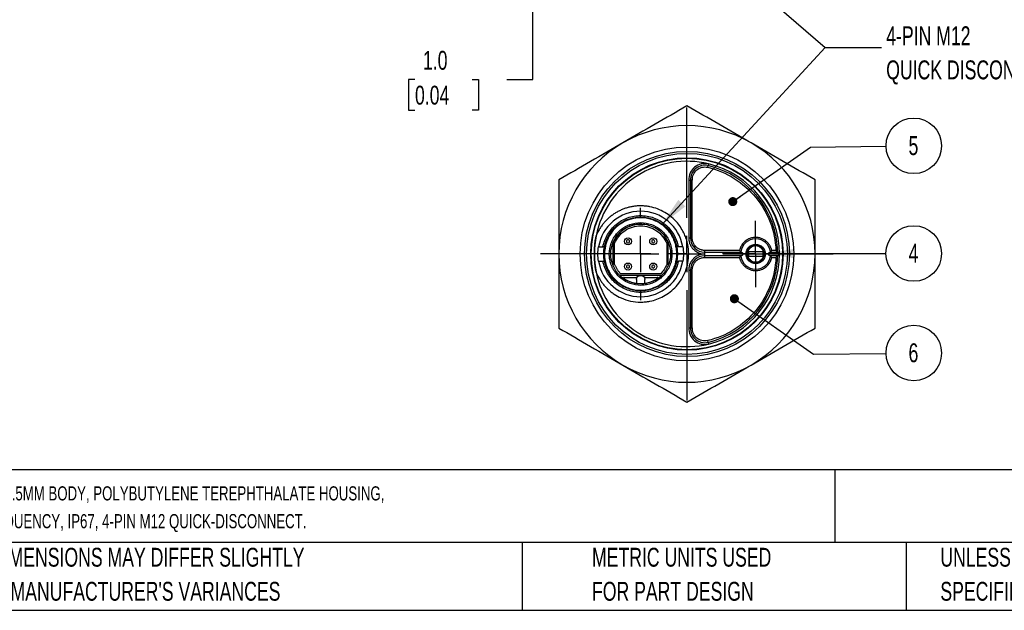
# Model space of a CAD drawing. Header units: millimetres. Extents: x 8 to 341, y 8 to 262.
# Tile 2 of 5: x 80 to 218, y 8 to 91. Entities that reach past the tile are written whole.
import ezdxf

# ---------------------------------------------------------------- set-up
doc = ezdxf.new("R2010")
doc.units = ezdxf.units.MM
doc.header["$LTSCALE"] = 1.25
doc.linetypes.add('CENTERX2', pattern=[20.32, 12.7, -2.54, 2.54, -2.54])
doc.layers.add('CENTER', color=40, linetype='CENTERX2')
doc.layers.add('DIMENSIONS', color=140, linetype='Continuous', lineweight=25)
doc.layers.add('TEXT', color=140, linetype='Continuous', lineweight=25)
doc.styles.add('SLDTEXTSTYLE0', font='TXT', dxfattribs={"width": 0.7})
doc.dimstyles.new('SLDDIMSTYLE0', dxfattribs={"dimtxt": 2.69751, "dimasz": 4.1275, "dimexe": 0, "dimexo": 0.0625, "dimgap": 0.674377, "dimtad": 0, "dimtih": 1, "dimtoh": 1, "dimrnd": 1e-09, "dimzin": 4, "dimdsep": 46, "dimtxsty": 'SLDTEXTSTYLE0', "dimsah": 1, "dimcen": 0.09, "dimadec": 0, "dimazin": 1, "dimtfac": 1, "dimtmove": 0, "dimatfit": 0, "dimfxl": 0, "dimfrac": 2, "dimtolj": 1, "dimtzin": 12, "dimarcsym": 0})
doc.dimstyles.new('SLDDIMSTYLE3', dxfattribs={"dimtxt": 0.18, "dimasz": 4.1275, "dimexe": 0, "dimexo": 0.0625, "dimgap": 0, "dimtad": 0, "dimtih": 1, "dimtoh": 1, "dimdec": 0, "dimrnd": 1e-09, "dimzin": 0, "dimdsep": 46, "dimtxsty": 'Standard', "dimsah": 1, "dimcen": 0.09, "dimadec": 0, "dimazin": 0, "dimtfac": 4.1275, "dimtdec": 0, "dimtofl": 0, "dimtmove": 0, "dimatfit": 3, "dimfxl": 0, "dimfrac": 2, "dimtolj": 1, "dimtzin": 0, "dimarcsym": 0})

# ---------------------------------------------------------------- blocks, each defined once
blk = doc.blocks.new('SW_NOTE_0_1')
at = {"layer": 'TEXT', "color": 0, "char_height": 1.98438, "attachment_point": 1, "style": 'SLDTEXTSTYLE0'}
for s, insert in [('BALLUFF CAPACITIVE PROXIMITY SENSOR, TUBULAR, 30MM DIAMETER X 78.5MM BODY, POLYBUTYLENE TEREPHTHALATE HOUSING,', (0, 2.56)), ('PNP, N.O., 25MM SENSING DISTANCE, NON-FLUSH, 100 HZ SWITCHING FREQUENCY, IP67, 4-PIN M12 QUICK-DISCONNECT.', (0, -1.34))]:
    blk.add_mtext(s, dxfattribs=dict(at, insert=insert))
blk = doc.blocks.new('SW_NOTE_0_3')
at = {"layer": 'TEXT', "color": 0, "char_height": 2.6458, "attachment_point": 1, "style": 'SLDTEXTSTYLE0'}
for s, insert in [('UNLESS OTHERWISE', (0, 3.41)), ('SPECIFIED UNITS ARE:', (0, -1.37))]:
    blk.add_mtext(s, dxfattribs=dict(at, insert=insert))
blk = doc.blocks.new('SW_NOTE_0_4')
at = {"layer": 'TEXT', "color": 0, "char_height": 2.6458, "attachment_point": 1, "style": 'SLDTEXTSTYLE0'}
for s, insert in [('PART DIMENSIONS MAY DIFFER SLIGHTLY', (0, 3.41)), ("DUE TO MANUFACTURER'S VARIANCES", (0, -1.37))]:
    blk.add_mtext(s, dxfattribs=dict(at, insert=insert))
blk = doc.blocks.new('SW_NOTE_0_7')
at = {"layer": 'TEXT', "color": 0, "char_height": 2.6458, "attachment_point": 1, "style": 'SLDTEXTSTYLE0'}
for s, insert in [('METRIC UNITS USED', (0, 3.41)), ('FOR PART DESIGN', (0, -1.37))]:
    blk.add_mtext(s, dxfattribs=dict(at, insert=insert))
blk = doc.blocks.new('_D_3')
at = {"layer": 'DIMENSIONS'}
for p, q in [((152.27, 100.61), (152.27, 108.54)), ((160.55, 100.61), (148.3, 100.61)), ((160.77, 99.61), (148.3, 99.61)), ((152.27, 82.39), (152.27, 99.61)), ((135.74, 82.39), (134.84, 82.39)), ((134.84, 82.39), (134.84, 78.11)), ((143.76, 82.39), (144.66, 82.39)), ((144.66, 82.39), (144.66, 78.11)), ((148.62, 82.39), (152.27, 82.39)), ((134.84, 78.11), (135.74, 78.11)), ((144.66, 78.11), (143.76, 78.11))]:
    blk.add_line(p, q, dxfattribs=at)
for points in [[(152.27, 100.61), (152.9, 104.73), (151.63, 104.73)], [(152.27, 99.61), (151.63, 95.48), (152.9, 95.48)]]:
    blk.add_solid(points, dxfattribs=at)
at = {"layer": 'DIMENSIONS', "char_height": 2.646, "attachment_point": 1, "style": 'SLDTEXTSTYLE0'}
for s, insert in [('1.0', (136.86, 86.41)), ('0.04', (135.74, 81.52))]:
    blk.add_mtext(s, dxfattribs=dict(at, insert=insert))
blk = doc.blocks.new('SW_NOTE_0_11')
at = {"layer": 'TEXT', "color": 0, "attachment_point": 1, "style": 'SLDTEXTSTYLE0'}
for s, insert, char_height in [('4-PIN M12', (0.66, 2.94), 2.646), ('QUICK DISCONNECT', (0.66, -1.84), 2.6458)]:
    blk.add_mtext(s, dxfattribs=dict(at, insert=insert, char_height=char_height))
blk = doc.blocks.new('SW_NOTE_0_12')
at = {"layer": 'TEXT', "color": 0, "attachment_point": 1, "style": 'SLDTEXTSTYLE0'}
for s, insert, char_height in [('4-PIN M12', (0.65, 2.95), 2.646), ('QUICK DISCONNECT', (0.65, -1.83), 2.6458)]:
    blk.add_mtext(s, dxfattribs=dict(at, insert=insert, char_height=char_height))
blk = doc.blocks.new('SW_NOTE_0_13')
at = {"layer": 'TEXT', "color": 0}
blk.add_circle((1.12, 2.05), 3.9, dxfattribs=at)
at = {"layer": 'TEXT', "color": 0, "insert": (1.07, 3.41), "char_height": 2.65, "attachment_point": 2, "style": 'SLDTEXTSTYLE0'}
blk.add_mtext('5', dxfattribs=at)
blk = doc.blocks.new('SW_NOTE_0_14')
at = {"layer": 'TEXT', "color": 0}
blk.add_circle((3.9, 0), 3.9, dxfattribs=at)
at = {"layer": 'TEXT', "color": 0, "insert": (3.86, 1.37), "char_height": 2.65, "attachment_point": 2, "style": 'SLDTEXTSTYLE0'}
blk.add_mtext('4', dxfattribs=at)
blk = doc.blocks.new('SW_NOTE_0_15')
at = {"layer": 'TEXT', "color": 0}
blk.add_circle((1.12, 2.05), 3.9, dxfattribs=at)
at = {"layer": 'TEXT', "color": 0, "insert": (1.07, 3.41), "char_height": 2.65, "attachment_point": 2, "style": 'SLDTEXTSTYLE0'}
blk.add_mtext('6', dxfattribs=at)
blk = doc.blocks.new('SW_CENTERMARKSYMBOL_1')
at = {"layer": 'CENTER', "color": 0}
for p, q in [((0, 5.08), (0, 20.54)), ((0, 0), (0, 2.54)), ((-5.08, 0), (-20.54, 0)), ((0, 0), (-2.54, 0)), ((0, 0), (0, -2.54)), ((0, 0), (2.54, 0)), ((5.08, 0), (20.54, 0)), ((0, -5.08), (0, -20.54))]:
    blk.add_line(p, q, dxfattribs=at)
blk = doc.blocks.new('SW_CENTERMARKSYMBOL_2')
at = {"layer": 'CENTER', "color": 0}
for p, q in [((0, 2.54), (0, 4.66)), ((0, 0), (0, 2.54)), ((-2.54, 0), (-4.66, 0)), ((0, 0), (-2.54, 0)), ((0, 0), (0, -2.54)), ((0, 0), (2.54, 0)), ((2.54, 0), (4.66, 0)), ((0, -2.54), (0, -4.66))]:
    blk.add_line(p, q, dxfattribs=at)
blk = doc.blocks.new('SW_CENTERMARKSYMBOL_3')
at = {"layer": 'CENTER', "color": 0}
for p, q in [((0, 5.08), (0, 6.49)), ((0, 0), (0, 2.54)), ((-5.08, 0), (-6.49, 0)), ((0, 0), (-2.54, 0)), ((0, 0), (0, -2.54)), ((0, 0), (2.54, 0)), ((5.08, 0), (6.49, 0)), ((0, -5.08), (0, -6.49))]:
    blk.add_line(p, q, dxfattribs=at)
blk = doc.blocks.new('_Dot')
at = {"color": 0, "linetype": 'ByBlock', "lineweight": -2}
blk.add_line((-0.5, 0), (-1, 0), dxfattribs=at)
at = {"color": 0, "linetype": 'ByBlock', "const_width": 0.5}
blk.add_lwpolyline([(-0.25, 0, 1), (0.25, 0, 1)], format="xyb", close=True, dxfattribs=at)

msp = doc.modelspace()

# ---------------------------------------------------------------- linework, layer by layer
for p, q in [((176.962, 70.561), (176.904, 70.318)), ((176.846, 70.075), (176.904, 70.318)), ((174.178, 68.27), (174.178, 60.17)), ((174.428, 68.27), (174.428, 60.17)), ((174.678, 60.17), (174.678, 68.27)), ((174.178, 60.17), (174.428, 60.17)), ((174.678, 60.17), (174.428, 60.17)), ((161.511, 58.92), (162.135, 58.92)), ((162.35, 58.92), (162.135, 58.92)), ((163.543, 59.435), (163.543, 56.405)), ((163.758, 56.459), (163.758, 59.381)), ((171.098, 59.381), (171.098, 56.459)), ((171.313, 56.405), (171.313, 59.435)), ((172.72, 58.92), (172.505, 58.92)), ((173.344, 58.92), (172.72, 58.92)), ((181.312, 58.42), (176.428, 58.42)), ((176.428, 58.17), (176.428, 58.42)), ((176.428, 58.17), (181.578, 58.17)), ((184.614, 58.22), (182.601, 58.22)), ((185.577, 58.17), (186.675, 58.17)), ((186.418, 58.42), (185.843, 58.42)), ((161.511, 56.92), (162.135, 56.92)), ((162.135, 56.92), (162.35, 56.92)), ((172.505, 56.92), (172.72, 56.92)), ((173.344, 56.92), (172.72, 56.92)), ((176.428, 57.67), (176.428, 57.92)), ((176.428, 57.42), (176.428, 57.67)), ((181.578, 57.67), (176.428, 57.67)), ((176.428, 57.42), (181.312, 57.42)), ((182.601, 57.62), (184.614, 57.62)), ((186.675, 57.67), (185.577, 57.67)), ((185.843, 57.42), (186.418, 57.42)), ((174.178, 55.67), (174.178, 47.57)), ((174.178, 55.67), (174.428, 55.67)), ((174.428, 55.67), (174.428, 47.57)), ((174.678, 55.67), (174.428, 55.67)), ((174.678, 47.57), (174.678, 55.67)), ((164.511, 54.94), (170.344, 54.94)), ((170.243, 55.15), (164.612, 55.15)), ((165.107, 54.64), (166.803, 54.64)), ((166.828, 54.32), (166.828, 53.88)), ((168.028, 53.88), (168.028, 54.32)), ((168.053, 54.64), (169.748, 54.64)), ((174.189, 47.57), (174.178, 47.57)), ((176.904, 45.522), (176.846, 45.765)), ((176.904, 45.522), (176.962, 45.279))]:
    msp.add_line(p, q)
at = {"flags": 128}
msp.add_lwpolyline([(176.428, 57.92), (176.428, 57.969), (176.428, 58.016), (176.428, 58.059), (176.428, 58.097), (176.428, 58.128), (176.428, 58.151), (176.428, 58.165), (176.428, 58.17)], dxfattribs=at)
for centre, radius in [((173.928, 57.92), 15), ((173.928, 57.92), 14.386), ((173.928, 57.92), 14.1), ((173.928, 57.92), 13.5), ((173.928, 57.92), 13.427), ((167.428, 57.92), 5.175), ((167.428, 57.92), 4.2), ((165.658, 59.69), 0.5), ((169.198, 59.69), 0.5), ((183.578, 57.92), 1.35), ((183.578, 57.92), 1.22), ((165.658, 56.15), 0.5), ((169.198, 56.15), 0.5)]:
    msp.add_circle(centre, radius)
for centre, radius, start, end in [((173.928, 57.92), 18, 60, 120), ((173.928, 57.92), 18, 120, 180), ((173.928, 57.92), 18, 0, 60), ((173.928, 57.92), 13, 76.5, 168.63723), ((173.928, 57.92), 13, 0, 76.5), ((176.437, 68.373), 2, 76.5, 182.95137), ((173.928, 57.92), 12.75, 1.12352, 76.5), ((167.428, 57.92), 6, 9.59407, 170.40593), ((173.928, 57.92), 13, 168.63723, 191.36277), ((176.428, 60.17), 2, 180, 270.00001), ((183.578, 57.92), 2.12, 8.1352, 171.8648), ((173.928, 57.92), 18, 180, 240), ((167.428, 57.92), 6, 189.59407, 350.40593), ((176.428, 55.67), 2, 90, 180), ((173.928, 57.92), 12.75, 283.5, 358.87648), ((173.928, 57.92), 13, 283.5, 0), ((183.578, 57.92), 2.12, 188.1352, 351.8648), ((173.928, 57.92), 18, 300, 0), ((173.928, 57.92), 13, 191.36277, 283.5), ((176.437, 47.467), 2.25, 177.3768, 283.5), ((176.437, 47.467), 2, 177.04863, 283.5), ((173.928, 57.92), 18, 240, 300)]:
    msp.add_arc(centre, radius, start, end)
for points, knots in [([(173.928, 78.705), (172.44, 77.846), (170.947, 76.984), (167.948, 75.252), (166.442, 74.383), (164.928, 73.508)], [0, 0, 0, 0, 0.5, 0.5, 1, 1, 1, 1]), ([(182.928, 73.508), (181.413, 74.383), (179.907, 75.252), (176.908, 76.984), (175.415, 77.846), (173.928, 78.705)], [0, 0, 0, 0, 0.5, 0.5, 1, 1, 1, 1]), ([(164.928, 73.508), (163.413, 72.634), (161.907, 71.765), (158.908, 70.033), (157.415, 69.171), (155.928, 68.312)], [0, 0, 0, 0, 0.5, 0.5, 1, 1, 1, 1]), ([(191.928, 68.312), (190.44, 69.171), (188.947, 70.033), (185.948, 71.765), (184.442, 72.634), (182.928, 73.508)], [0, 0, 0, 0, 0.5, 0.5, 1, 1, 1, 1]), ([(176.962, 70.561), (176.625, 70.642), (176.268, 70.643), (175.591, 70.487), (175.272, 70.329), (174.736, 69.886), (174.521, 69.602), (174.239, 68.967), (174.174, 68.617), (174.189, 68.27)], [0, 0, 0, 0, 0.25, 0.25, 0.5, 0.5, 0.75, 0.75, 1, 1, 1, 1]), ([(174.69, 68.27), (174.674, 68.542), (174.723, 68.817), (174.938, 69.316), (175.105, 69.54), (175.522, 69.889), (175.772, 70.014), (176.302, 70.139), (176.581, 70.138), (176.846, 70.075)], [0, 0, 0, 0, 0.25, 0.25, 0.5, 0.5, 0.75, 0.75, 1, 1, 1, 1]), ([(176.846, 70.075), (178.157, 69.76), (179.418, 69.231), (181.705, 67.799), (182.731, 66.896), (184.443, 64.811), (185.129, 63.629), (186.089, 61.107), (186.364, 59.768), (186.418, 58.42)], [0, 0, 0, 0, 0.25, 0.25, 0.5, 0.5, 0.75, 0.75, 1, 1, 1, 1]), ([(155.928, 68.312), (155.928, 66.594), (155.928, 64.871), (155.928, 61.408), (155.928, 59.669), (155.928, 57.92)], [0, 0, 0, 0, 0.5, 0.5, 1, 1, 1, 1]), ([(174.189, 68.27), (174.205, 68.27), (174.237, 68.27), (174.282, 68.27), (174.323, 68.27), (174.36, 68.27), (174.39, 68.27), (174.412, 68.27), (174.425, 68.27), (174.427, 68.27), (174.428, 68.27)], [0, 0, 0, 0, 0.1268062, 0.2493062, 0.3722297, 0.5002595, 0.6284059, 0.7595255, 0.8790527, 1, 1, 1, 1]), ([(174.678, 68.27), (174.612, 68.27), (174.547, 68.27), (174.454, 68.27), (174.428, 68.27), (174.428, 68.27)], [0, 0, 0, 0, 0.5, 0.5, 1, 1, 1, 1]), ([(191.928, 57.92), (191.928, 59.669), (191.928, 61.408), (191.928, 64.871), (191.928, 66.594), (191.928, 68.312)], [0, 0, 0, 0, 0.5, 0.5, 1, 1, 1, 1]), ([(161.182, 55.359), (161.216, 55.278), (161.284, 55.118), (161.398, 54.882), (161.52, 54.651), (161.651, 54.425), (161.791, 54.204), (161.939, 53.988), (162.152, 53.702), (162.444, 53.356), (162.831, 52.966), (163.248, 52.609), (163.847, 52.178), (165.157, 51.455), (166.708, 51.123), (168.084, 51.191), (169.19, 51.354), (170.759, 51.919), (172.566, 53.329), (173.865, 55.416), (174.261, 57.537), (174.106, 59.082), (173.862, 60.007), (173.453, 61.058), (172.572, 62.458), (170.906, 63.856), (169.295, 64.461), (168.224, 64.629), (167.709, 64.671), (167.193, 64.673), (166.678, 64.635), (166.167, 64.558), (165.664, 64.442), (165.17, 64.289), (164.691, 64.098), (164.227, 63.871), (163.782, 63.609), (163.358, 63.314), (162.958, 62.987), (162.584, 62.631), (162.238, 62.247), (161.923, 61.838), (161.64, 61.406), (161.389, 60.954), (161.251, 60.639), (161.182, 60.481)], [0, 0, 0, 0, 0.0070548, 0.0141096, 0.0211645, 0.0282193, 0.0352741, 0.0423289, 0.0493838, 0.0641797, 0.078976, 0.0937805, 0.1085838, 0.1386025, 0.2146288, 0.2323463, 0.2500638, 0.3049721, 0.365162, 0.4323299, 0.4994976, 0.5356102, 0.5573138, 0.5766983, 0.626784, 0.689461, 0.749364, 0.7632881, 0.7772122, 0.7911363, 0.8050605, 0.8189848, 0.832909, 0.8468334, 0.8607577, 0.874682, 0.8886064, 0.9025307, 0.916455, 0.9303793, 0.9443035, 0.9582277, 0.9721519, 0.986076, 1, 1, 1, 1]), ([(162.135, 58.92), (162.25, 59.53), (162.472, 60.121), (163.103, 61.191), (163.512, 61.671), (164.469, 62.464), (165.016, 62.777), (166.185, 63.198), (166.806, 63.307), (168.049, 63.307), (168.67, 63.198), (169.839, 62.777), (170.386, 62.464), (171.343, 61.671), (171.752, 61.191), (172.383, 60.121), (172.605, 59.53), (172.72, 58.92)], [0, 0, 0, 0, 0.125, 0.125, 0.25, 0.25, 0.375, 0.375, 0.5, 0.5, 0.625, 0.625, 0.75, 0.75, 0.875, 0.875, 1, 1, 1, 1]), ([(172.503, 57.92), (172.502, 57.441), (172.39, 56.654), (172.047, 55.78), (171.751, 55.248), (171.467, 54.833), (170.904, 54.167), (169.652, 53.2), (167.735, 52.709), (165.834, 53.014), (164.395, 53.746), (163.254, 54.887), (162.521, 56.325), (162.293, 57.764), (162.416, 58.862), (162.628, 59.605), (162.981, 60.451), (163.673, 61.442), (164.816, 62.345), (166.088, 62.877), (167.507, 63.064), (168.996, 62.832), (170.416, 62.123), (171.285, 61.274), (171.75, 60.592), (171.974, 60.193), (172.16, 59.776), (172.296, 59.373), (172.392, 58.993), (172.456, 58.639), (172.494, 58.28), (172.503, 58.04), (172.503, 57.92)], [0, 0, 0, 0, 0.0451756, 0.0738555, 0.0882515, 0.1025849, 0.1212598, 0.1704306, 0.249646, 0.299618, 0.349591, 0.3995644, 0.4495374, 0.4995094, 0.5347697, 0.5530133, 0.5722551, 0.6211369, 0.6652204, 0.7080821, 0.7497222, 0.7988956, 0.8480695, 0.8972429, 0.9116077, 0.9259512, 0.9403471, 0.9546806, 0.9660351, 0.9773349, 0.9886374, 1, 1, 1, 1]), ([(171.828, 57.92), (171.827, 58.43), (171.647, 59.457), (170.867, 60.806), (169.673, 61.809), (168.207, 62.342), (166.648, 62.342), (165.182, 61.809), (163.988, 60.806), (163.208, 59.457), (163.009, 58.325), (163.035, 57.608), (163.068, 57.297), (163.123, 56.99), (163.207, 56.66), (163.326, 56.312), (163.486, 55.949), (163.679, 55.603), (164.036, 55.084), (165.06, 54.012), (166.682, 53.441), (168.107, 53.555), (168.771, 53.712), (169.403, 53.969), (169.988, 54.32), (170.511, 54.757), (170.899, 55.198), (171.175, 55.604), (171.369, 55.949), (171.529, 56.311), (171.681, 56.758), (171.776, 57.193), (171.816, 57.568), (171.826, 57.776), (171.828, 57.88), (171.828, 57.92)], [0, 0, 0, 0, 0.0555459, 0.1110918, 0.1666377, 0.2221836, 0.2777295, 0.3332754, 0.3888212, 0.4443671, 0.499913, 0.511258, 0.522603, 0.533948, 0.545293, 0.5596675, 0.5740392, 0.5884305, 0.6028093, 0.6426748, 0.7489517, 0.7736456, 0.7983398, 0.8230342, 0.8477285, 0.8724227, 0.8971166, 0.9114913, 0.9258627, 0.9401855, 0.9546313, 0.9773014, 0.9886195, 0.9956469, 1, 1, 1, 1]), ([(165.051, 61.344), (164.892, 61.225), (164.567, 60.981), (164.153, 60.523), (163.795, 60.008), (163.627, 59.626), (163.543, 59.435)], [0, 0, 0, 0, 0.2405935, 0.493729, 0.7468645, 1, 1, 1, 1]), ([(163.758, 59.381), (163.903, 59.745), (164.102, 60.088), (164.594, 60.7), (164.885, 60.969), (165.535, 61.409), (165.893, 61.581), (166.643, 61.811), (167.035, 61.87), (167.82, 61.87), (168.212, 61.811), (168.962, 61.581), (169.32, 61.409), (169.97, 60.969), (170.261, 60.7), (170.753, 60.088), (170.952, 59.745), (171.098, 59.381)], [0, 0, 0, 0, 0.125, 0.125, 0.25, 0.25, 0.375, 0.375, 0.5, 0.5, 0.625, 0.625, 0.75, 0.75, 0.875, 0.875, 1, 1, 1, 1]), ([(168.019, 62.046), (167.822, 62.066), (167.418, 62.109), (166.802, 62.058), (166.192, 61.918), (165.618, 61.698), (165.274, 61.485), (165.108, 61.382)], [0, 0, 0, 0, 0.1944056, 0.398958, 0.6035104, 0.8080628, 1, 1, 1, 1]), ([(161.182, 55.359), (161.169, 55.426), (161.141, 55.567), (161.099, 55.809), (161.044, 56.166), (160.981, 56.685), (160.937, 57.299), (160.923, 57.923), (160.937, 58.547), (160.988, 59.238), (161.072, 59.897), (161.152, 60.319), (161.182, 60.481)], [0, 0, 0, 0, 0.0401291, 0.0835739, 0.1428323, 0.2504345, 0.3872263, 0.5009001, 0.6139259, 0.7501784, 0.9039235, 1, 1, 1, 1]), ([(165.448, 59.69), (165.448, 59.745), (165.47, 59.8), (165.548, 59.877), (165.603, 59.9), (165.712, 59.9), (165.767, 59.877), (165.845, 59.8), (165.868, 59.745), (165.868, 59.635), (165.845, 59.58), (165.767, 59.503), (165.712, 59.48), (165.603, 59.48), (165.548, 59.503), (165.47, 59.58), (165.448, 59.635), (165.448, 59.69)], [0, 0, 0, 0, 0.125, 0.125, 0.25, 0.25, 0.375, 0.375, 0.5, 0.5, 0.625, 0.625, 0.75, 0.75, 0.875, 0.875, 1, 1, 1, 1]), ([(168.988, 59.69), (168.988, 59.745), (169.01, 59.8), (169.088, 59.877), (169.143, 59.9), (169.252, 59.9), (169.307, 59.877), (169.385, 59.8), (169.408, 59.745), (169.408, 59.635), (169.385, 59.58), (169.307, 59.503), (169.252, 59.48), (169.143, 59.48), (169.088, 59.503), (169.01, 59.58), (168.988, 59.635), (168.988, 59.69)], [0, 0, 0, 0, 0.125, 0.125, 0.25, 0.25, 0.375, 0.375, 0.5, 0.5, 0.625, 0.625, 0.75, 0.75, 0.875, 0.875, 1, 1, 1, 1]), ([(171.313, 59.435), (171.23, 59.627), (171.069, 59.998), (170.829, 60.325), (170.714, 60.483)], [0, 0, 0, 0, 0.515906, 1, 1, 1, 1]), ([(174.178, 60.17), (174.178, 60.123), (174.18, 60.029), (174.194, 59.888), (174.216, 59.748), (174.247, 59.61), (174.286, 59.474), (174.344, 59.314), (174.427, 59.131), (174.543, 58.933), (174.661, 58.772), (174.762, 58.656), (174.883, 58.53), (175.054, 58.38), (175.299, 58.216), (175.564, 58.085), (175.843, 57.991), (176.133, 57.931), (176.329, 57.924), (176.428, 57.92)], [0, 0, 0, 0, 0.04000799, 0.08001598, 0.12002397, 0.16003196, 0.20003995, 0.24004794, 0.30502062, 0.36999439, 0.43468327, 0.47451817, 0.50011774, 0.58343006, 0.66674405, 0.75005887, 0.83337369, 0.91668768, 1, 1, 1, 1]), ([(176.428, 58.42), (176.384, 58.421), (176.296, 58.423), (176.165, 58.438), (176.035, 58.463), (175.814, 58.522), (175.514, 58.657), (175.196, 58.907), (174.992, 59.156), (174.872, 59.361), (174.8, 59.52), (174.744, 59.681), (174.706, 59.841), (174.682, 60.005), (174.679, 60.115), (174.678, 60.17)], [0, 0, 0, 0, 0.0479598, 0.0959198, 0.1438804, 0.1918418, 0.3458071, 0.4997681, 0.6296109, 0.6943471, 0.75982, 0.8198359, 0.8798554, 0.9399336, 1, 1, 1, 1]), ([(185.843, 58.42), (185.831, 58.469), (185.807, 58.568), (185.76, 58.712), (185.703, 58.853), (185.638, 58.991), (185.563, 59.123), (185.48, 59.251), (185.389, 59.372), (185.29, 59.488), (185.169, 59.611), (185.024, 59.738), (184.852, 59.863), (184.668, 59.972), (184.401, 60.098), (184.111, 60.188), (183.838, 60.228), (183.685, 60.239), (183.513, 60.242), (183.292, 60.228), (183.011, 60.176), (182.738, 60.089), (182.478, 59.97), (182.235, 59.82), (182.012, 59.64), (181.813, 59.435), (181.64, 59.207), (181.497, 58.959), (181.383, 58.697), (181.336, 58.512), (181.312, 58.42)], [0, 0, 0, 0, 0.0242096, 0.0484192, 0.0726288, 0.0968384, 0.1210481, 0.1452577, 0.1694673, 0.1936769, 0.2178865, 0.25181, 0.2857341, 0.3195451, 0.3536668, 0.4267631, 0.4632057, 0.4856197, 0.5000442, 0.545493, 0.5909429, 0.6363935, 0.6818447, 0.7272963, 0.7727479, 0.8181994, 0.8636506, 0.9091013, 0.9545511, 1, 1, 1, 1]), ([(181.479, 58.22), (181.473, 58.227), (181.459, 58.243), (181.432, 58.273), (181.403, 58.309), (181.362, 58.358), (181.332, 58.395), (181.312, 58.42)], [0, 0, 0, 0, 0.133473, 0.3002335, 0.5006263, 0.6644672, 1, 1, 1, 1]), ([(181.578, 58.17), (181.567, 58.171), (181.547, 58.172), (181.52, 58.184), (181.497, 58.2), (181.485, 58.214), (181.479, 58.22)], [0, 0, 0, 0, 0.2991913, 0.565358, 0.7988066, 1, 1, 1, 1]), ([(181.578, 58.17), (181.584, 58.17), (181.597, 58.169), (181.619, 58.164), (181.652, 58.148), (181.694, 58.107), (181.729, 58.027), (181.742, 57.921), (181.729, 57.814), (181.694, 57.733), (181.652, 57.692), (181.619, 57.676), (181.597, 57.671), (181.584, 57.67), (181.578, 57.67)], [0, 0, 0, 0, 0.0382403, 0.07448, 0.1409416, 0.2501506, 0.3795233, 0.4988209, 0.6188053, 0.748708, 0.8581821, 0.925004, 0.9614822, 1, 1, 1, 1]), ([(184.698, 57.92), (184.698, 57.773), (184.668, 57.627), (184.556, 57.356), (184.473, 57.232), (184.266, 57.024), (184.142, 56.941), (183.871, 56.829), (183.724, 56.8), (183.431, 56.8), (183.284, 56.829), (183.013, 56.941), (182.889, 57.024), (182.682, 57.232), (182.599, 57.356), (182.487, 57.627), (182.458, 57.773), (182.458, 58.067), (182.487, 58.213), (182.599, 58.484), (182.682, 58.608), (182.889, 58.816), (183.013, 58.899), (183.284, 59.011), (183.431, 59.04), (183.724, 59.04), (183.871, 59.011), (184.142, 58.899), (184.266, 58.816), (184.473, 58.608), (184.556, 58.484), (184.668, 58.213), (184.698, 58.067), (184.698, 57.92)], [0, 0, 0, 0, 0.0625, 0.0625, 0.125, 0.125, 0.1875, 0.1875, 0.25, 0.25, 0.3125, 0.3125, 0.375, 0.375, 0.4375, 0.4375, 0.5, 0.5, 0.5625, 0.5625, 0.625, 0.625, 0.6875, 0.6875, 0.75, 0.75, 0.8125, 0.8125, 0.875, 0.875, 0.9375, 0.9375, 1, 1, 1, 1]), ([(182.601, 58.22), (182.593, 58.187), (182.575, 58.122), (182.561, 58.022), (182.555, 57.904), (182.564, 57.768), (182.589, 57.669), (182.601, 57.62)], [0, 0, 0, 0, 0.1663145, 0.3324994, 0.500105, 0.7493329, 1, 1, 1, 1]), ([(184.614, 57.62), (184.622, 57.653), (184.64, 57.718), (184.654, 57.818), (184.66, 57.936), (184.651, 58.072), (184.626, 58.171), (184.614, 58.22)], [0, 0, 0, 0, 0.1663145, 0.3324994, 0.500105, 0.7493329, 1, 1, 1, 1]), ([(185.577, 57.67), (185.565, 57.671), (185.542, 57.673), (185.511, 57.688), (185.486, 57.709), (185.456, 57.746), (185.427, 57.813), (185.413, 57.919), (185.426, 58.026), (185.461, 58.106), (185.513, 58.16), (185.554, 58.166), (185.577, 58.17)], [0, 0, 0, 0, 0.0744312, 0.1409143, 0.1995523, 0.2504975, 0.3799143, 0.4992544, 0.619283, 0.749231, 0.8587413, 1, 1, 1, 1]), ([(185.676, 58.22), (185.67, 58.214), (185.658, 58.2), (185.635, 58.184), (185.608, 58.172), (185.588, 58.171), (185.577, 58.17)], [0, 0, 0, 0, 0.2011934, 0.434642, 0.7008087, 1, 1, 1, 1]), ([(185.676, 58.22), (185.684, 58.229), (185.702, 58.251), (185.734, 58.288), (185.765, 58.324), (185.792, 58.355), (185.817, 58.386), (185.834, 58.409), (185.843, 58.42)], [0, 0, 0, 0, 0.1694795, 0.4007843, 0.5778984, 0.7005004, 0.8491598, 1, 1, 1, 1]), ([(186.418, 58.42), (186.436, 58.403), (186.47, 58.37), (186.516, 58.326), (186.553, 58.29), (186.593, 58.25), (186.635, 58.21), (186.669, 58.177), (186.673, 58.172), (186.675, 58.17)], [0, 0, 0, 0, 0.1574482, 0.29319, 0.4071722, 0.4994454, 0.6897012, 0.8538755, 1, 1, 1, 1]), ([(186.928, 57.92), (186.872, 57.976), (186.814, 58.033), (186.741, 58.105), (186.719, 58.127), (186.685, 58.16), (186.675, 58.17), (186.675, 58.17)], [0, 0, 0, 0, 0.5, 0.5, 0.75, 0.75, 1, 1, 1, 1]), ([(155.928, 57.92), (155.928, 56.171), (155.928, 54.432), (155.928, 50.969), (155.928, 49.246), (155.928, 47.528)], [0, 0, 0, 0, 0.5, 0.5, 1, 1, 1, 1]), ([(172.72, 56.92), (172.605, 56.31), (172.383, 55.719), (171.752, 54.649), (171.343, 54.169), (170.386, 53.376), (169.839, 53.063), (168.67, 52.642), (168.049, 52.534), (166.806, 52.534), (166.185, 52.642), (165.016, 53.063), (164.469, 53.376), (163.512, 54.169), (163.103, 54.649), (162.472, 55.719), (162.25, 56.31), (162.135, 56.92)], [0, 0, 0, 0, 0.125, 0.125, 0.25, 0.25, 0.375, 0.375, 0.5, 0.5, 0.625, 0.625, 0.75, 0.75, 0.875, 0.875, 1, 1, 1, 1]), ([(176.428, 57.92), (176.38, 57.919), (176.286, 57.917), (176.145, 57.904), (176.006, 57.882), (175.868, 57.851), (175.732, 57.811), (175.571, 57.753), (175.389, 57.67), (175.19, 57.555), (175.029, 57.436), (174.913, 57.336), (174.787, 57.214), (174.637, 57.044), (174.473, 56.798), (174.343, 56.534), (174.248, 56.254), (174.189, 55.965), (174.181, 55.768), (174.178, 55.67)], [0, 0, 0, 0, 0.040008, 0.080016, 0.120024, 0.160032, 0.2000399, 0.2400479, 0.3050206, 0.3699944, 0.4346833, 0.4745182, 0.5001177, 0.5834301, 0.666744, 0.7500589, 0.8333737, 0.9166877, 1, 1, 1, 1]), ([(174.678, 55.67), (174.678, 55.714), (174.68, 55.802), (174.696, 55.933), (174.72, 56.063), (174.755, 56.19), (174.804, 56.329), (174.872, 56.478), (174.962, 56.632), (175.068, 56.777), (175.199, 56.922), (175.359, 57.062), (175.55, 57.19), (175.756, 57.292), (175.973, 57.365), (176.198, 57.411), (176.351, 57.417), (176.428, 57.42)], [0, 0, 0, 0, 0.0480077, 0.0960154, 0.1440231, 0.1920308, 0.2400386, 0.3050012, 0.3699675, 0.434664, 0.5000969, 0.5834123, 0.6667299, 0.7500485, 0.8333671, 0.9166846, 1, 1, 1, 1]), ([(186.418, 57.42), (186.364, 56.072), (186.089, 54.733), (185.129, 52.211), (184.443, 51.029), (182.731, 48.944), (181.705, 48.041), (179.418, 46.609), (178.157, 46.08), (176.846, 45.765)], [0, 0, 0, 0, 0.25, 0.25, 0.5, 0.5, 0.75, 0.75, 1, 1, 1, 1]), ([(181.312, 57.42), (181.322, 57.432), (181.341, 57.457), (181.371, 57.494), (181.406, 57.534), (181.444, 57.579), (181.467, 57.606), (181.479, 57.62)], [0, 0, 0, 0, 0.1660117, 0.3328656, 0.5005685, 0.7478575, 1, 1, 1, 1]), ([(181.312, 57.42), (181.324, 57.371), (181.348, 57.272), (181.395, 57.128), (181.452, 56.987), (181.517, 56.849), (181.592, 56.717), (181.675, 56.589), (181.766, 56.468), (181.865, 56.352), (181.986, 56.229), (182.131, 56.102), (182.303, 55.977), (182.487, 55.868), (182.754, 55.742), (183.044, 55.652), (183.317, 55.612), (183.47, 55.601), (183.642, 55.598), (183.863, 55.612), (184.144, 55.664), (184.417, 55.751), (184.677, 55.87), (184.92, 56.021), (185.143, 56.2), (185.342, 56.405), (185.515, 56.633), (185.658, 56.881), (185.772, 57.143), (185.819, 57.328), (185.843, 57.42)], [0, 0, 0, 0, 0.0242096, 0.0484192, 0.0726288, 0.0968384, 0.121048, 0.1452576, 0.1694673, 0.1936769, 0.2178865, 0.25181, 0.2857341, 0.3195451, 0.3536667, 0.4267631, 0.4632056, 0.4856223, 0.5000441, 0.545493, 0.5909429, 0.6363935, 0.6818447, 0.7272962, 0.7727479, 0.8181994, 0.8636506, 0.9091013, 0.9545511, 1, 1, 1, 1]), ([(181.479, 57.62), (181.485, 57.626), (181.497, 57.64), (181.52, 57.656), (181.547, 57.668), (181.567, 57.669), (181.578, 57.67)], [0, 0, 0, 0, 0.201194, 0.4346427, 0.7008093, 1, 1, 1, 1]), ([(185.577, 57.67), (185.588, 57.669), (185.608, 57.668), (185.635, 57.656), (185.658, 57.64), (185.67, 57.626), (185.676, 57.62)], [0, 0, 0, 0, 0.2991913, 0.56535802, 0.79880656, 1, 1, 1, 1]), ([(185.843, 57.42), (185.835, 57.43), (185.806, 57.467), (185.76, 57.522), (185.711, 57.58), (185.687, 57.607), (185.676, 57.62)], [0, 0, 0, 0, 0.1281464, 0.4993984, 0.7643387, 1, 1, 1, 1]), ([(186.675, 57.67), (186.674, 57.669), (186.673, 57.668), (186.661, 57.656), (186.643, 57.638), (186.616, 57.612), (186.575, 57.573), (186.51, 57.508), (186.452, 57.452), (186.418, 57.42)], [0, 0, 0, 0, 0.0862883, 0.1775832, 0.2760739, 0.3834804, 0.5010922, 0.7071529, 1, 1, 1, 1]), ([(186.675, 57.67), (186.675, 57.67), (186.685, 57.68), (186.719, 57.713), (186.741, 57.735), (186.814, 57.807), (186.871, 57.864), (186.928, 57.92)], [0, 0, 0, 0, 0.25, 0.25, 0.5, 0.5, 1, 1, 1, 1]), ([(191.928, 47.528), (191.928, 49.246), (191.928, 50.969), (191.928, 54.432), (191.928, 56.171), (191.928, 57.92)], [0, 0, 0, 0, 0.5, 0.5, 1, 1, 1, 1]), ([(163.758, 56.459), (163.783, 56.398), (163.833, 56.276), (163.92, 56.099), (164.014, 55.927), (164.117, 55.761), (164.228, 55.599), (164.347, 55.444), (164.475, 55.293), (164.566, 55.198), (164.612, 55.15)], [0, 0, 0, 0, 0.12609688, 0.25125593, 0.37578585, 0.5, 0.62421415, 0.74874407, 0.87390312, 1, 1, 1, 1]), ([(165.448, 56.15), (165.448, 56.205), (165.47, 56.26), (165.548, 56.337), (165.603, 56.36), (165.712, 56.36), (165.767, 56.337), (165.845, 56.26), (165.868, 56.205), (165.868, 56.095), (165.845, 56.04), (165.767, 55.963), (165.712, 55.94), (165.603, 55.94), (165.548, 55.963), (165.47, 56.04), (165.448, 56.095), (165.448, 56.15)], [0, 0, 0, 0, 0.125, 0.125, 0.25, 0.25, 0.375, 0.375, 0.5, 0.5, 0.625, 0.625, 0.75, 0.75, 0.875, 0.875, 1, 1, 1, 1]), ([(168.988, 56.15), (168.988, 56.205), (169.01, 56.26), (169.088, 56.337), (169.143, 56.36), (169.252, 56.36), (169.307, 56.337), (169.385, 56.26), (169.408, 56.205), (169.408, 56.095), (169.385, 56.04), (169.307, 55.963), (169.252, 55.94), (169.143, 55.94), (169.088, 55.963), (169.01, 56.04), (168.988, 56.095), (168.988, 56.15)], [0, 0, 0, 0, 0.125, 0.125, 0.25, 0.25, 0.375, 0.375, 0.5, 0.5, 0.625, 0.625, 0.75, 0.75, 0.875, 0.875, 1, 1, 1, 1]), ([(165.107, 54.64), (165.097, 54.639), (165.078, 54.638), (165.051, 54.625), (165.026, 54.603), (165.006, 54.568), (165.007, 54.538), (165.008, 54.524)], [0, 0, 0, 0, 0.1681612, 0.3301713, 0.5007926, 0.749009, 1, 1, 1, 1]), ([(166.89, 54.588), (166.886, 54.595), (166.876, 54.61), (166.854, 54.627), (166.83, 54.638), (166.812, 54.639), (166.803, 54.64)], [0, 0, 0, 0, 0.24851984, 0.49989287, 0.74854837, 1, 1, 1, 1]), ([(166.828, 54.32), (166.828, 54.477), (166.892, 54.633), (167.114, 54.855), (167.27, 54.92), (167.585, 54.92), (167.741, 54.855), (167.963, 54.633), (168.028, 54.477), (168.028, 54.32)], [0, 0, 0, 0, 0.25, 0.25, 0.5, 0.5, 0.75, 0.75, 1, 1, 1, 1]), ([(168.053, 54.64), (168.044, 54.639), (168.026, 54.638), (168.001, 54.627), (167.979, 54.61), (167.969, 54.595), (167.965, 54.588)], [0, 0, 0, 0, 0.2485198, 0.4998929, 0.7485484, 1, 1, 1, 1]), ([(169.847, 54.524), (169.848, 54.533), (169.85, 54.552), (169.841, 54.581), (169.823, 54.609), (169.792, 54.635), (169.763, 54.638), (169.748, 54.64)], [0, 0, 0, 0, 0.1681612, 0.3301713, 0.5007926, 0.749009, 1, 1, 1, 1]), ([(166.828, 53.88), (166.827, 53.87), (166.825, 53.851), (166.813, 53.824), (166.79, 53.8), (166.755, 53.779), (166.725, 53.781), (166.71, 53.782)], [0, 0, 0, 0, 0.1681829, 0.3301549, 0.5007983, 0.7490114, 1, 1, 1, 1]), ([(168.145, 53.782), (168.135, 53.781), (168.116, 53.779), (168.087, 53.787), (168.059, 53.805), (168.032, 53.836), (168.029, 53.865), (168.028, 53.88)], [0, 0, 0, 0, 0.1681829, 0.3301549, 0.5007983, 0.7490114, 1, 1, 1, 1]), ([(155.928, 47.528), (157.415, 46.669), (158.908, 45.807), (161.907, 44.075), (163.413, 43.206), (164.928, 42.332)], [0, 0, 0, 0, 0.5, 0.5, 1, 1, 1, 1]), ([(174.189, 47.57), (174.205, 47.57), (174.237, 47.57), (174.282, 47.57), (174.323, 47.57), (174.36, 47.57), (174.39, 47.57), (174.412, 47.57), (174.425, 47.57), (174.427, 47.57), (174.428, 47.57)], [0, 0, 0, 0, 0.1268062, 0.2493062, 0.3722297, 0.5002595, 0.6284059, 0.7595255, 0.8790527, 1, 1, 1, 1]), ([(174.428, 47.57), (174.428, 47.57), (174.454, 47.57), (174.547, 47.57), (174.612, 47.57), (174.678, 47.57)], [0, 0, 0, 0, 0.5, 0.5, 1, 1, 1, 1]), ([(176.846, 45.765), (176.581, 45.702), (176.302, 45.701), (175.772, 45.826), (175.522, 45.951), (175.105, 46.3), (174.938, 46.524), (174.723, 47.023), (174.674, 47.298), (174.69, 47.57)], [0, 0, 0, 0, 0.25, 0.25, 0.5, 0.5, 0.75, 0.75, 1, 1, 1, 1]), ([(182.928, 42.332), (184.442, 43.206), (185.948, 44.075), (188.947, 45.807), (190.44, 46.669), (191.928, 47.528)], [0, 0, 0, 0, 0.5, 0.5, 1, 1, 1, 1]), ([(164.928, 42.332), (166.442, 41.457), (167.948, 40.588), (170.947, 38.856), (172.44, 37.994), (173.928, 37.135)], [0, 0, 0, 0, 0.5, 0.5, 1, 1, 1, 1]), ([(173.928, 37.135), (175.415, 37.994), (176.908, 38.856), (179.907, 40.588), (181.413, 41.457), (182.928, 42.332)], [0, 0, 0, 0, 0.5, 0.5, 1, 1, 1, 1])]:
    msp.add_open_spline(points, degree=3, knots=knots)
for points in [[(174.189, 68.27), (174.185, 68.27), (174.181, 68.27), (174.178, 68.27)], [(174.678, 68.27), (174.682, 68.27), (174.686, 68.27), (174.69, 68.27)], [(161.511, 56.92), (161.4, 57.58), (161.4, 58.26), (161.511, 58.92)], [(173.344, 58.92), (173.455, 58.26), (173.455, 57.58), (173.344, 56.92)], [(171.098, 56.459), (170.904, 55.972), (170.611, 55.524), (170.243, 55.15)], [(165.008, 54.524), (165.534, 54.149), (166.148, 53.899), (166.787, 53.8)], [(168.068, 53.8), (168.707, 53.899), (169.321, 54.149), (169.847, 54.524)], [(174.69, 47.57), (174.686, 47.57), (174.682, 47.57), (174.678, 47.57)]]:
    msp.add_open_spline(points, degree=3)
at = {"layer": 'TEXT'}
for p, q in [((180.363, 65.264), (191.294, 72.887)), ((191.294, 72.887), (201.879, 73.032)), ((180.592, 51.641), (191.691, 43.853)), ((191.691, 43.853), (201.879, 43.973)), ((341.312, 27.658), (7.937, 27.658)), ((194.699, 27.658), (194.699, 17.462)), ((341.312, 17.462), (7.937, 17.462)), ((150.808, 17.462), (150.808, 7.937)), ((204.725, 17.462), (204.725, 7.937)), ((7.937, 7.937), (341.312, 7.937))]:
    msp.add_line(p, q, dxfattribs=at)

# ---------------------------------------------------------------- block references
at = {"layer": 'CENTER'}
for name, p in [('SW_CENTERMARKSYMBOL_1', (173.928, 57.92)), ('SW_CENTERMARKSYMBOL_3', (167.428, 57.92)), ('SW_CENTERMARKSYMBOL_2', (183.578, 57.92))]:
    msp.add_blockref(name, p, dxfattribs=at)
at = {"layer": 'TEXT'}
for name, p in [('SW_NOTE_0_12', (201.255, 86.903)), ('SW_NOTE_0_11', (201.255, 86.903)), ('SW_NOTE_0_13', (204.661, 71.041)), ('SW_NOTE_0_14', (201.878, 57.983)), ('SW_NOTE_0_15', (204.661, 41.973)), ('SW_NOTE_0_1', (9.957, 22.77)), ('SW_NOTE_0_4', (68.899, 13.294)), ('SW_NOTE_0_7', (160.598, 13.294)), ('SW_NOTE_0_3', (209.51, 13.294))]:
    msp.add_blockref(name, p, dxfattribs=at)
at = {"layer": 'TEXT', "xscale": 1.27, "yscale": 1.27}
for p, rotation in [((180.363, 65.264, 24.948), 214.8919476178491), ((180.592, 51.641, 24.948), 144.9443534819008)]:
    msp.add_blockref('_Dot', p, dxfattribs=dict(at, rotation=rotation))

# ---------------------------------------------------------------- dimensions: what is measured, and where the dimension line sits
at = {"layer": 'DIMENSIONS'}
dim = msp.add_linear_dim(base=(152.266, 100.606), p1=(162.353, 99.606), p2=(162.135, 100.606), angle=90, dimstyle='SLDDIMSTYLE0', dxfattribs=at)
dim.commit()
dim.dimension.update_dxf_attribs({"geometry": '_D_3', "text_midpoint": (152.266, 82.394), "dimtype": 160})

# ---------------------------------------------------------------- leaders
at = {"layer": 'TEXT'}
for points in [[(173.428, 104.118), (193.317, 86.903), (201.255, 86.903)], [(170.417, 62.021), (193.317, 86.903), (201.255, 86.903)], [(184.927, 57.967), (201.878, 57.983)]]:
    msp.add_leader(points, dimstyle='SLDDIMSTYLE3', dxfattribs=at)

doc.saveas('drawing.dxf')
